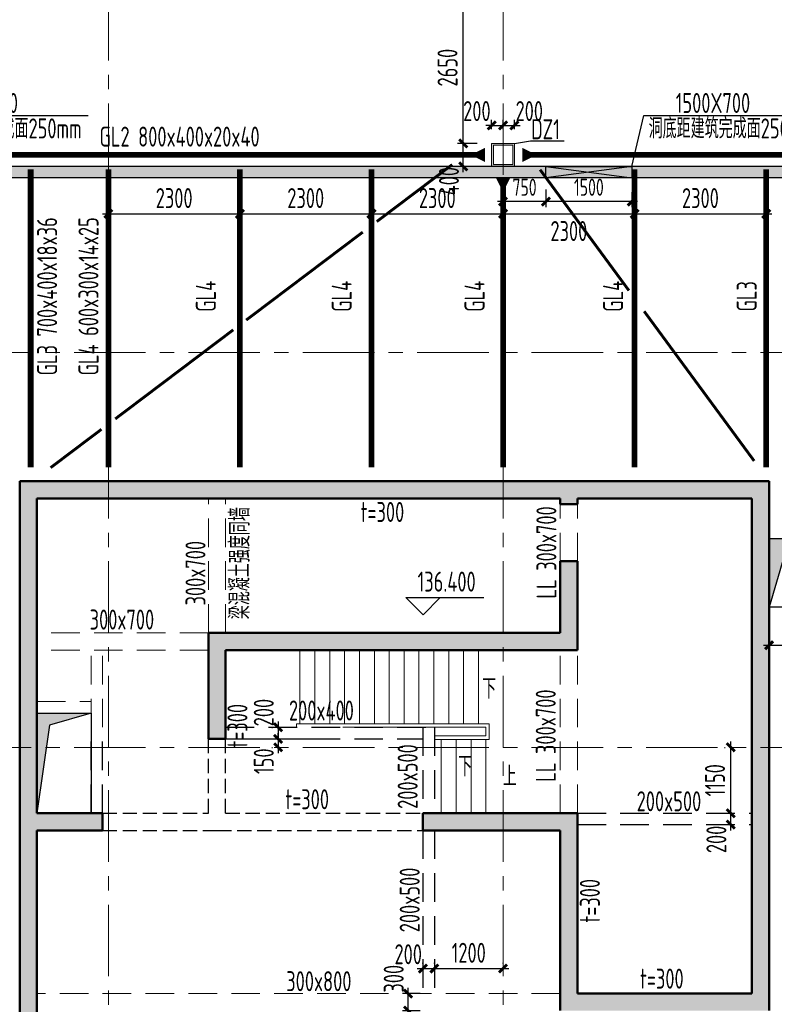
# Model space of a CAD drawing. Extents: x 297125 to 381225, y 1257649 to 1317049.
# Tile 13 of 42: x 327654 to 340846, y 1290818 to 1308020. Entities that reach past the tile are written whole.
import ezdxf
from ezdxf.enums import TextEntityAlignment as Align

# ---------------------------------------------------------------- set-up
doc = ezdxf.new("R2010")
doc.units = 0
doc.header["$LTSCALE"] = 1000
for name, pattern in [('DASH', [0.35, 0.25, -0.1]), ('DASHED', [0.75, 0.5, -0.25]), ('S-PLAN-F6以上-MODEL2$0$S-PLAN-F6以上-BEAM$0$DASHED', [0.75, 0.5, -0.25]), ('S-REF-AXIS$0$CENTER', [2, 1.25, -0.25, 0.25, -0.25])]:
    doc.linetypes.add(name, pattern=pattern)
doc.layers.get('0').update_dxf_attribs({"linetype": 'CONTINUOUS'})
doc.layers.get('Defpoints').update_dxf_attribs({"linetype": 'CONTINUOUS'})
for name, color, linetype, lineweight in [('1标注', 7, 'CONTINUOUS', 13), ('AM-STAR-G$0$A-ANNO-SYMB', 3, 'CONTINUOUS', 18), ('AM-STAR-G$0$A-ANNO-TEXT', 7, 'CONTINUOUS', 25), ('AM-STAR-G$0$A-FLOR-STRS', 51, 'CONTINUOUS', 18), ('COLU', 7, 'CONTINUOUS', 0), ('DIM', 3, 'CONTINUOUS', 0), ('S-BEAM-SE', 144, 'DASHED', 25), ('S-HOLE', 5, 'CONTINUOUS', 25), ('S-HOLE-HATCH', 254, 'CONTINUOUS', 25), ('S-PLAN-F6以上-MODEL2$0$S-PLAN-F6以上-BEAM$0$S-BEAM', 130, 'S-PLAN-F6以上-MODEL2$0$S-PLAN-F6以上-BEAM$0$DASHED', 20), ('S-REF-AXIS$0$S-AXIS', 10, 'S-REF-AXIS$0$CENTER', 18), ('S-STEL-COLU', 140, 'CONTINUOUS', 20), ('S-STEL-HATCH', 252, 'CONTINUOUS', 20), ('S-WALL-DASH', 50, 'DASHED', 50), ('STPM_RBEAM_SIG', 2, 'CONTINUOUS', 0), ('STPM_RBEAM_THICK', 3, 'CONTINUOUS', 0), ('STPM_SBEAM_THICK', 2, 'CONTINUOUS', 0)]:
    doc.layers.add(name, color=color, linetype=linetype, lineweight=lineweight)
for name, color, linetype in [('A-ANNO-IDEN-LEVL', 3, 'CONTINUOUS'), ('A-ANNO-TEXT', 7, 'CONTINUOUS'), ('A-WALL', 255, 'CONTINUOUS'), ('A-WALL-HATCH', 251, 'CONTINUOUS')]:
    doc.layers.add(name, color=color, linetype=linetype)
doc.styles.add('_TCH_DIM', font='tssdeng', dxfattribs={"width": 0.7, "bigfont": 'hztxt'})
doc.styles.add('AM-STAR-G$0$_TCH_DIM', font='tssdeng.shx', dxfattribs={"width": 0.7, "bigfont": 'hztxt.shx'})
doc.styles.add('TSSD_Dimension', font='tssdeng.shx', dxfattribs={"width": 0.7, "bigfont": 'hztxt.shx'})
doc.styles.add('TSSD_Rein', font='tssdeng.shx', dxfattribs={"width": 0.7, "bigfont": 'hztxt.shx'})
doc.dimstyles.new('TSSD_100_100', dxfattribs={"dimtxt": 300, "dimasz": 100, "dimexe": 100, "dimexo": 250, "dimgap": 100, "dimtad": 1, "dimdec": 0, "dimzin": 0, "dimdsep": 46, "dimtxsty": 'TSSD_Dimension', "dimblk": 'ARCHTICK', "dimblk1": 'ARCHTICK', "dimblk2": 'ARCHTICK', "dimcen": 0, "dimdle": 100, "dimclrt": 7, "dimadec": 0, "dimazin": 0, "dimtfac": 1, "dimtdec": 0, "dimtix": 1, "dimtmove": 2, "dimatfit": 3, "dimfxl": 1, "dimtolj": 1, "dimtzin": 0, "dimarcsym": 0})

# ---------------------------------------------------------------- blocks, each defined once
blk = doc.blocks.new('136wall')
at = {"layer": 'A-WALL-HATCH'}
for points in [[(325711, 1483303), (326011, 1483303), (326011, 1486953), (325711, 1487253)], [(325711, 1487253), (326011, 1486953), (335161, 1486953), (335328, 1487053), (335361, 1487253)], [(335328, 1487053), (335461, 1486953), (338511, 1486953), (338811, 1487253), (335361, 1487253)], [(338511, 1484953), (338811, 1484953), (338811, 1487253), (338511, 1486953)], [(335161, 1486953), (335161, 1486853), (335461, 1486853), (335461, 1486953), (335328, 1487053)], [(335461, 1485653), (335461, 1485853), (335161, 1485853), (335161, 1485653)], [(335161, 1484603), (335461, 1484303), (335461, 1485653), (335161, 1485653)], [(338511, 1481753), (338811, 1481753), (338811, 1484953), (338511, 1484953)], [(329011, 1484603), (329311, 1484303), (335461, 1484303), (335161, 1484603)], [(329011, 1482853), (329311, 1482853), (329311, 1484303), (329011, 1484603)], [(325911, 1481320), (326011, 1481453), (326011, 1483303), (325711, 1483303), (325711, 1481353)], [(329311, 1482753), (329311, 1482853), (329011, 1482853), (329011, 1482753)], [(338511, 1478303), (338811, 1478003), (338811, 1481753), (338511, 1481753)], [(325911, 1481320), (326011, 1481153), (327161, 1481153), (327161, 1481453), (326011, 1481453)], [(332761, 1481153), (335161, 1481153), (335461, 1481453), (332761, 1481453)], [(335161, 1478003), (335461, 1478303), (335461, 1481453), (335161, 1481153)], [(325711, 1474103), (326011, 1474103), (326011, 1481153), (325911, 1481320), (325711, 1481353)], [(335461, 1478303), (335161, 1478003), (338811, 1478003), (338511, 1478303)]]:
    blk.add_hatch(color=256, dxfattribs=at).paths.add_polyline_path(points)
at = {"layer": 'S-WALL-DASH', "linetype": 'ByBlock'}
for p, q in [((325711, 1483303), (325711, 1487253)), ((325711, 1487253), (335361, 1487253)), ((335361, 1487253), (338811, 1487253)), ((338811, 1487253), (338811, 1487053)), ((338811, 1484953), (338811, 1487253)), ((326011, 1483303), (326011, 1486953)), ((326011, 1486953), (335161, 1486953)), ((335161, 1486953), (335161, 1486853)), ((335461, 1486853), (335461, 1486953)), ((335461, 1486953), (338511, 1486953)), ((338511, 1484953), (338511, 1486953)), ((335161, 1486853), (335461, 1486853)), ((335461, 1485853), (335161, 1485853)), ((335161, 1485853), (335161, 1485653)), ((335461, 1485653), (335461, 1485853)), ((335161, 1484603), (335161, 1485653)), ((335461, 1484303), (335461, 1485653)), ((338511, 1481753), (338511, 1484953)), ((338811, 1481753), (338811, 1484953)), ((329011, 1484603), (335161, 1484603)), ((329011, 1482853), (329011, 1484603)), ((329311, 1484303), (335461, 1484303)), ((329311, 1482853), (329311, 1484303)), ((335461, 1484303), (335261, 1484303)), ((325711, 1481353), (325711, 1483303)), ((326011, 1481453), (326011, 1483303)), ((329011, 1482753), (329011, 1482853)), ((329311, 1482753), (329311, 1482853)), ((329011, 1482753), (329311, 1482753)), ((338511, 1478303), (338511, 1481753)), ((338811, 1478003), (338811, 1481753)), ((326011, 1481453), (327161, 1481453)), ((327161, 1481453), (327161, 1481153)), ((332761, 1481453), (335461, 1481453)), ((332761, 1481453), (332761, 1481153)), ((335461, 1478303), (335461, 1481453)), ((325711, 1477303), (325711, 1481353)), ((326011, 1481153), (327161, 1481153)), ((326011, 1477303), (326011, 1481153)), ((332761, 1481153), (335161, 1481153)), ((335161, 1478003), (335161, 1481153)), ((335461, 1478303), (338511, 1478303))]:
    blk.add_line(p, q, dxfattribs=at)
blk = doc.blocks.new('axil')
at = {"layer": 'S-REF-AXIS$0$S-AXIS'}
for p, q in [((-791074.7, 1009933), (-791074.7, 1055133)), ((-784174.7, 1009933), (-784174.7, 1055133)), ((-813674.7, 1046833), (-768974.7, 1046833)), ((-813674.7, 1039933), (-768974.7, 1039933))]:
    blk.add_line(p, q, dxfattribs=at)
blk = doc.blocks.new('756745674')
at = {"layer": 'S-STEL-HATCH'}
h = blk.add_hatch(color=256, dxfattribs=at)
h.dxf.hatch_style = 1
h.paths.add_polyline_path([(312985, 1557855), (312985, 1558255), (312585, 1558255), (312585, 1557855)])
h.paths.add_polyline_path([(312615, 1557885), (312615, 1558225), (312955, 1558225), (312955, 1557885)], flags=16)
at = {"layer": 'S-STEL-COLU'}
for points in [[(312585, 1557855), (312985, 1557855), (312985, 1558255), (312585, 1558255)], [(312615, 1557885), (312955, 1557885), (312955, 1558225), (312615, 1558225)]]:
    blk.add_lwpolyline(points, close=True, dxfattribs=at)
blk = doc.blocks.new('765764546')
at = {"layer": 'A-WALL', "linetype": 'DASH'}
for p, q in [((280342, 1253408), (280342, 1259408)), ((280342, 1259408), (289942, 1259408)), ((289942, 1259408), (291892, 1259408)), ((291892, 1259408), (293442, 1259408)), ((293442, 1257908), (293442, 1259408)), ((280642, 1253608), (280642, 1259108)), ((280642, 1259108), (289792, 1259108)), ((290092, 1259108), (291892, 1259108)), ((291892, 1259108), (293142, 1259108)), ((293142, 1257908), (293142, 1259108)), ((293142, 1253508), (293142, 1257908)), ((293442, 1253508), (293442, 1257908)), ((283642, 1256758), (289792, 1256758)), ((283642, 1253608), (283642, 1256758)), ((283942, 1256458), (290092, 1256458)), ((283942, 1253608), (283942, 1256458)), ((280642, 1255558), (280642, 1255358)), ((280642, 1253608), (281792, 1253608)), ((281792, 1253608), (283642, 1253608)), ((283942, 1253608), (289942, 1253608)), ((289942, 1253608), (290092, 1253608)), ((290092, 1250458), (290092, 1253608)), ((290092, 1253608), (290092, 1253408)), ((293142, 1250458), (293142, 1253508)), ((293442, 1250158), (293442, 1253508)), ((280342, 1250158), (280342, 1253408)), ((280642, 1250158), (280642, 1253308)), ((280642, 1253308), (281792, 1253308)), ((281792, 1253308), (283792, 1253308)), ((283792, 1253308), (289792, 1253308)), ((289792, 1250158), (289792, 1253308)), ((290092, 1250458), (293142, 1250458))]:
    blk.add_line(p, q, dxfattribs=at)
blk = doc.blocks.new('_ArchTick')
at = {"color": 0, "linetype": 'ByBlock', "const_width": 0.5}
blk.add_lwpolyline([(-0.71, -0.71), (0.71, 0.71)], dxfattribs=at)
blk = doc.blocks.new('*D178')
at = {"layer": 'Defpoints', "color": 0, "transparency": 16777216}
for p in [(335408, 1308507), (335904, 1308507), (335904, 1305857, 0)]:
    blk.add_point(p, dxfattribs=at)
at = {"layer": 'DIM', "color": 0, "lineweight": -2, "transparency": 16777216}
for p, q in [((335408, 1305757), (335408, 1308607)), ((335654, 1308507), (335308, 1308507)), ((335654, 1305857), (335308, 1305857))]:
    blk.add_line(p, q, dxfattribs=at)
at = {"layer": 'DIM', "color": 0, "lineweight": -2, "transparency": 16777216, "xscale": 100, "yscale": 100, "zscale": 100}
for p, rotation in [((335408, 1308507), 90), ((335408, 1305857), 270)]:
    blk.add_blockref('_ArchTick', p, dxfattribs=dict(at, rotation=rotation))
at = {"layer": 'DIM', "color": 7, "transparency": 16777216, "insert": (335133, 1307182), "char_height": 350, "attachment_point": 5, "rotation": 90, "style": 'TSSD_Dimension'}
blk.add_mtext('\\A1;2650', dxfattribs=at)
blk = doc.blocks.new('*D177')
at = {"layer": 'Defpoints', "color": 0, "transparency": 16777216}
for p in [(335408, 1305857, 0), (335904, 1305857, 0), (335904, 1305457, 0)]:
    blk.add_point(p, dxfattribs=at)
at = {"layer": 'DIM', "color": 0, "lineweight": -2, "transparency": 16777216}
for p, q in [((335408, 1305357, 0), (335408, 1305957, 0)), ((335654, 1305857, 0), (335308, 1305857, 0)), ((335654, 1305457, 0), (335308, 1305457, 0))]:
    blk.add_line(p, q, dxfattribs=at)
at = {"layer": 'DIM', "color": 0, "lineweight": -2, "transparency": 16777216, "xscale": 100, "yscale": 100, "zscale": 100}
for p, rotation in [((335408, 1305857, 0), 90), ((335408, 1305457, 0), 270)]:
    blk.add_blockref('_ArchTick', p, dxfattribs=dict(at, rotation=rotation))
at = {"layer": 'DIM', "color": 7, "transparency": 16777216, "insert": (335158, 1305199, 0), "char_height": 350, "attachment_point": 5, "rotation": 90, "style": 'TSSD_Dimension'}
blk.add_mtext('\\A1;400', dxfattribs=at)
blk = doc.blocks.new('*D150')
at = {"layer": 'Defpoints', "color": 0, "transparency": 16777216}
for p in [(336304, 1306173, 0), (336104, 1305857, 0), (336304, 1305857, 0)]:
    blk.add_point(p, dxfattribs=at)
at = {"layer": 'DIM', "color": 0, "lineweight": -2, "transparency": 16777216}
for p, q in [((336004, 1306173, 0), (336404, 1306173, 0)), ((336104, 1306107, 0), (336104, 1306273, 0)), ((336304, 1306107, 0), (336304, 1306273, 0))]:
    blk.add_line(p, q, dxfattribs=at)
at = {"layer": 'DIM', "color": 0, "lineweight": -2, "transparency": 16777216, "xscale": 100, "yscale": 100, "zscale": 100, "rotation": 180}
blk.add_blockref('_ArchTick', (336104, 1306173, 0), dxfattribs=at)
at = {"layer": 'DIM', "color": 0, "lineweight": -2, "transparency": 16777216, "xscale": 100, "yscale": 100, "zscale": 100}
blk.add_blockref('_ArchTick', (336304, 1306173, 0), dxfattribs=at)
at = {"layer": 'DIM', "color": 7, "transparency": 16777216, "insert": (336562, 1306423, 0), "char_height": 350, "attachment_point": 5, "style": 'TSSD_Dimension'}
blk.add_mtext('\\A1;200', dxfattribs=at)
blk = doc.blocks.new('*D149')
at = {"layer": 'Defpoints', "color": 0, "transparency": 16777216}
for p in [(336104, 1306173, 0), (335904, 1305857, 0), (336104, 1305857, 0)]:
    blk.add_point(p, dxfattribs=at)
at = {"layer": 'DIM', "color": 0, "lineweight": -2, "transparency": 16777216}
for p, q in [((335904, 1306173, 0), (335804, 1306173, 0)), ((335904, 1306107, 0), (335904, 1306273, 0)), ((335904, 1306173, 0), (336104, 1306173, 0)), ((336104, 1306107, 0), (336104, 1306273, 0)), ((336104, 1306173, 0), (336204, 1306173, 0))]:
    blk.add_line(p, q, dxfattribs=at)
at = {"layer": 'DIM', "color": 0, "lineweight": -2, "transparency": 16777216, "xscale": 100, "yscale": 100, "zscale": 100}
blk.add_blockref('_ArchTick', (335904, 1306173, 0), dxfattribs=at)
at = {"layer": 'DIM', "color": 0, "lineweight": -2, "transparency": 16777216, "xscale": 100, "yscale": 100, "zscale": 100, "rotation": 180}
blk.add_blockref('_ArchTick', (336104, 1306173, 0), dxfattribs=at)
at = {"layer": 'DIM', "color": 7, "transparency": 16777216, "insert": (335646, 1306423, 0), "char_height": 350, "attachment_point": 5, "style": 'TSSD_Dimension'}
blk.add_mtext('\\A1;200', dxfattribs=at)
blk = doc.blocks.new('*D105')
at = {"layer": 'Defpoints', "color": 0, "transparency": 16777216}
for p in [(331504, 1304628), (329204, 1303874), (331504, 1303874)]:
    blk.add_point(p, dxfattribs=at)
at = {"layer": 'DIM', "color": 0, "lineweight": -2, "transparency": 16777216}
for p, q in [((329104, 1304628), (331604, 1304628)), ((329204, 1304124), (329204, 1304728)), ((331504, 1304124), (331504, 1304728))]:
    blk.add_line(p, q, dxfattribs=at)
at = {"layer": 'DIM', "color": 0, "lineweight": -2, "transparency": 16777216, "xscale": 100, "yscale": 100, "zscale": 100, "rotation": 180}
blk.add_blockref('_ArchTick', (329204, 1304628), dxfattribs=at)
at = {"layer": 'DIM', "color": 0, "lineweight": -2, "transparency": 16777216, "xscale": 100, "yscale": 100, "zscale": 100}
blk.add_blockref('_ArchTick', (331504, 1304628), dxfattribs=at)
at = {"layer": 'DIM', "color": 7, "transparency": 16777216, "insert": (330354, 1304903), "char_height": 350, "attachment_point": 5, "style": 'TSSD_Dimension'}
blk.add_mtext('\\A1;2300', dxfattribs=at)
blk = doc.blocks.new('*D104')
at = {"layer": 'Defpoints', "color": 0, "transparency": 16777216}
for p in [(333804, 1304628), (331504, 1303874), (333804, 1303874)]:
    blk.add_point(p, dxfattribs=at)
at = {"layer": 'DIM', "color": 0, "lineweight": -2, "transparency": 16777216}
for p, q in [((331404, 1304628), (333904, 1304628)), ((331504, 1304124), (331504, 1304728)), ((333804, 1304124), (333804, 1304728))]:
    blk.add_line(p, q, dxfattribs=at)
at = {"layer": 'DIM', "color": 0, "lineweight": -2, "transparency": 16777216, "xscale": 100, "yscale": 100, "zscale": 100, "rotation": 180}
blk.add_blockref('_ArchTick', (331504, 1304628), dxfattribs=at)
at = {"layer": 'DIM', "color": 0, "lineweight": -2, "transparency": 16777216, "xscale": 100, "yscale": 100, "zscale": 100}
blk.add_blockref('_ArchTick', (333804, 1304628), dxfattribs=at)
at = {"layer": 'DIM', "color": 7, "transparency": 16777216, "insert": (332654, 1304903), "char_height": 350, "attachment_point": 5, "style": 'TSSD_Dimension'}
blk.add_mtext('\\A1;2300', dxfattribs=at)
blk = doc.blocks.new('*D103')
at = {"layer": 'Defpoints', "color": 0, "transparency": 16777216}
for p in [(336104, 1304628), (333804, 1303874), (336104, 1303874)]:
    blk.add_point(p, dxfattribs=at)
at = {"layer": 'DIM', "color": 0, "lineweight": -2, "transparency": 16777216}
for p, q in [((333704, 1304628), (336204, 1304628)), ((333804, 1304124), (333804, 1304728)), ((336104, 1304124), (336104, 1304728))]:
    blk.add_line(p, q, dxfattribs=at)
at = {"layer": 'DIM', "color": 0, "lineweight": -2, "transparency": 16777216, "xscale": 100, "yscale": 100, "zscale": 100, "rotation": 180}
blk.add_blockref('_ArchTick', (333804, 1304628), dxfattribs=at)
at = {"layer": 'DIM', "color": 0, "lineweight": -2, "transparency": 16777216, "xscale": 100, "yscale": 100, "zscale": 100}
blk.add_blockref('_ArchTick', (336104, 1304628), dxfattribs=at)
at = {"layer": 'DIM', "color": 7, "transparency": 16777216, "insert": (334954, 1304903), "char_height": 350, "attachment_point": 5, "style": 'TSSD_Dimension'}
blk.add_mtext('\\A1;2300', dxfattribs=at)
blk = doc.blocks.new('*D102')
at = {"layer": 'Defpoints', "color": 0, "transparency": 16777216}
for p in [(338404, 1304628), (336104, 1303874), (338404, 1303874)]:
    blk.add_point(p, dxfattribs=at)
at = {"layer": 'DIM', "color": 0, "lineweight": -2, "transparency": 16777216}
for p, q in [((336004, 1304628), (338504, 1304628)), ((336104, 1304124), (336104, 1304728)), ((338404, 1304124), (338404, 1304728))]:
    blk.add_line(p, q, dxfattribs=at)
at = {"layer": 'DIM', "color": 0, "lineweight": -2, "transparency": 16777216, "xscale": 100, "yscale": 100, "zscale": 100, "rotation": 180}
blk.add_blockref('_ArchTick', (336104, 1304628), dxfattribs=at)
at = {"layer": 'DIM', "color": 0, "lineweight": -2, "transparency": 16777216, "xscale": 100, "yscale": 100, "zscale": 100}
blk.add_blockref('_ArchTick', (338404, 1304628), dxfattribs=at)
at = {"layer": 'DIM', "color": 7, "transparency": 16777216, "insert": (337254, 1304327), "char_height": 350, "attachment_point": 5, "style": 'TSSD_Dimension'}
blk.add_mtext('\\A1;2300', dxfattribs=at)
blk = doc.blocks.new('*D101')
at = {"layer": 'Defpoints', "color": 0, "transparency": 16777216}
for p in [(340704, 1304628), (338404, 1303874), (340704, 1303874)]:
    blk.add_point(p, dxfattribs=at)
at = {"layer": 'DIM', "color": 0, "lineweight": -2, "transparency": 16777216}
for p, q in [((338304, 1304628), (340804, 1304628)), ((338404, 1304124), (338404, 1304728)), ((340704, 1304124), (340704, 1304728))]:
    blk.add_line(p, q, dxfattribs=at)
at = {"layer": 'DIM', "color": 0, "lineweight": -2, "transparency": 16777216, "xscale": 100, "yscale": 100, "zscale": 100, "rotation": 180}
blk.add_blockref('_ArchTick', (338404, 1304628), dxfattribs=at)
at = {"layer": 'DIM', "color": 0, "lineweight": -2, "transparency": 16777216, "xscale": 100, "yscale": 100, "zscale": 100}
blk.add_blockref('_ArchTick', (340704, 1304628), dxfattribs=at)
at = {"layer": 'DIM', "color": 7, "transparency": 16777216, "insert": (339554, 1304903), "char_height": 350, "attachment_point": 5, "style": 'TSSD_Dimension'}
blk.add_mtext('\\A1;2300', dxfattribs=at)
blk = doc.blocks.new('*D86')
at = {"layer": 'Defpoints', "color": 0, "transparency": 16777216}
for p in [(336104, 1291443), (334904, 1291282), (336104, 1291282)]:
    blk.add_point(p, dxfattribs=at)
at = {"layer": 'DIM', "color": 0, "lineweight": -2, "transparency": 16777216}
for p, q in [((334904, 1291532), (334904, 1291543)), ((336104, 1291532), (336104, 1291543)), ((334804, 1291443), (336204, 1291443))]:
    blk.add_line(p, q, dxfattribs=at)
at = {"layer": 'DIM', "color": 0, "lineweight": -2, "transparency": 16777216, "xscale": 100, "yscale": 100, "zscale": 100, "rotation": 180}
blk.add_blockref('_ArchTick', (334904, 1291443), dxfattribs=at)
at = {"layer": 'DIM', "color": 0, "lineweight": -2, "transparency": 16777216, "xscale": 100, "yscale": 100, "zscale": 100}
blk.add_blockref('_ArchTick', (336104, 1291443), dxfattribs=at)
at = {"layer": 'DIM', "color": 7, "transparency": 16777216, "insert": (335504, 1291718), "char_height": 350, "attachment_point": 5, "style": 'TSSD_Dimension'}
blk.add_mtext('\\A1;1200', dxfattribs=at)
blk = doc.blocks.new('*D85')
at = {"layer": 'Defpoints', "color": 0, "transparency": 16777216}
for p in [(334904, 1291443), (334704, 1291282), (334904, 1291282)]:
    blk.add_point(p, dxfattribs=at)
at = {"layer": 'DIM', "color": 0, "lineweight": -2, "transparency": 16777216}
for p, q in [((334704, 1291532), (334704, 1291543)), ((334904, 1291532), (334904, 1291543)), ((334604, 1291443), (335004, 1291443))]:
    blk.add_line(p, q, dxfattribs=at)
at = {"layer": 'DIM', "color": 0, "lineweight": -2, "transparency": 16777216, "xscale": 100, "yscale": 100, "zscale": 100, "rotation": 180}
blk.add_blockref('_ArchTick', (334704, 1291443), dxfattribs=at)
at = {"layer": 'DIM', "color": 0, "lineweight": -2, "transparency": 16777216, "xscale": 100, "yscale": 100, "zscale": 100}
blk.add_blockref('_ArchTick', (334904, 1291443), dxfattribs=at)
at = {"layer": 'DIM', "color": 7, "transparency": 16777216, "insert": (334446, 1291693), "char_height": 350, "attachment_point": 5, "style": 'TSSD_Dimension'}
blk.add_mtext('\\A1;200', dxfattribs=at)
blk = doc.blocks.new('*D84')
at = {"layer": 'Defpoints', "color": 0, "transparency": 16777216}
for p in [(332312, 1295457), (332171, 1295307), (332312, 1295307)]:
    blk.add_point(p, dxfattribs=at)
at = {"layer": 'DIM', "color": 0, "lineweight": -2, "transparency": 16777216}
for p, q in [((332062, 1295457), (332071, 1295457)), ((332171, 1295457), (332171, 1295557)), ((332171, 1295457), (332171, 1295307)), ((332062, 1295307), (332071, 1295307)), ((332171, 1295307), (332171, 1295207))]:
    blk.add_line(p, q, dxfattribs=at)
at = {"layer": 'DIM', "color": 0, "lineweight": -2, "transparency": 16777216, "xscale": 100, "yscale": 100, "zscale": 100}
for p, rotation in [((332171, 1295457), 270), ((332171, 1295307), 90)]:
    blk.add_blockref('_ArchTick', p, dxfattribs=dict(at, rotation=rotation))
at = {"layer": 'DIM', "color": 7, "transparency": 16777216, "insert": (331921, 1295065), "char_height": 350, "attachment_point": 5, "rotation": 90, "style": 'TSSD_Dimension'}
blk.add_mtext('\\A1;150', dxfattribs=at)
blk = doc.blocks.new('*D83')
at = {"layer": 'Defpoints', "color": 0, "transparency": 16777216}
for p in [(332312, 1295657), (332171, 1295457), (332312, 1295457)]:
    blk.add_point(p, dxfattribs=at)
at = {"layer": 'DIM', "color": 0, "lineweight": -2, "transparency": 16777216}
for p, q in [((332062, 1295657), (332071, 1295657)), ((332171, 1295757), (332171, 1295357)), ((332062, 1295457), (332071, 1295457))]:
    blk.add_line(p, q, dxfattribs=at)
at = {"layer": 'DIM', "color": 0, "lineweight": -2, "transparency": 16777216, "xscale": 100, "yscale": 100, "zscale": 100}
for p, rotation in [((332171, 1295657), 90), ((332171, 1295457), 270)]:
    blk.add_blockref('_ArchTick', p, dxfattribs=dict(at, rotation=rotation))
at = {"layer": 'DIM', "color": 7, "transparency": 16777216, "insert": (331921, 1295915), "char_height": 350, "attachment_point": 5, "rotation": 90, "style": 'TSSD_Dimension'}
blk.add_mtext('\\A1;200', dxfattribs=at)
blk = doc.blocks.new('*D80')
at = {"layer": 'Defpoints', "color": 0, "transparency": 16777216}
for p in [(340084, 1295307), (340224, 1295307), (340224, 1294157)]:
    blk.add_point(p, dxfattribs=at)
at = {"layer": 'DIM', "color": 0, "lineweight": -2, "transparency": 16777216}
for p, q in [((339974, 1295307), (339984, 1295307)), ((340084, 1294057), (340084, 1295407)), ((339974, 1294157), (339984, 1294157))]:
    blk.add_line(p, q, dxfattribs=at)
at = {"layer": 'DIM', "color": 0, "lineweight": -2, "transparency": 16777216, "xscale": 100, "yscale": 100, "zscale": 100}
for p, rotation in [((340084, 1295307), 90), ((340084, 1294157), 270)]:
    blk.add_blockref('_ArchTick', p, dxfattribs=dict(at, rotation=rotation))
at = {"layer": 'DIM', "color": 7, "transparency": 16777216, "insert": (339809, 1294732), "char_height": 350, "attachment_point": 5, "rotation": 90, "style": 'TSSD_Dimension'}
blk.add_mtext('\\A1;1150', dxfattribs=at)
blk = doc.blocks.new('*D79')
at = {"layer": 'Defpoints', "color": 0, "transparency": 16777216}
for p in [(340084, 1294157), (340224, 1294157), (340224, 1293957)]:
    blk.add_point(p, dxfattribs=at)
at = {"layer": 'DIM', "color": 0, "lineweight": -2, "transparency": 16777216}
for p, q in [((340084, 1293857), (340084, 1294257)), ((339974, 1294157), (339984, 1294157)), ((339974, 1293957), (339984, 1293957))]:
    blk.add_line(p, q, dxfattribs=at)
at = {"layer": 'DIM', "color": 0, "lineweight": -2, "transparency": 16777216, "xscale": 100, "yscale": 100, "zscale": 100}
for p, rotation in [((340084, 1294157), 90), ((340084, 1293957), 270)]:
    blk.add_blockref('_ArchTick', p, dxfattribs=dict(at, rotation=rotation))
at = {"layer": 'DIM', "color": 7, "transparency": 16777216, "insert": (339834, 1293699), "char_height": 350, "attachment_point": 5, "rotation": 90, "style": 'TSSD_Dimension'}
blk.add_mtext('\\A1;200', dxfattribs=at)
blk = doc.blocks.new('*D65')
at = {"layer": 'Defpoints', "color": 0, "transparency": 16777216}
for p in [(340754, 1297757), (342804, 1297757), (342804, 1297091)]:
    blk.add_point(p, dxfattribs=at)
at = {"layer": 'DIM', "color": 0, "lineweight": -2, "transparency": 16777216}
for p, q in [((340754, 1297507), (340754, 1296991)), ((342804, 1297507), (342804, 1296991)), ((340654, 1297091), (342904, 1297091))]:
    blk.add_line(p, q, dxfattribs=at)
at = {"layer": 'DIM', "color": 0, "lineweight": -2, "transparency": 16777216, "xscale": 100, "yscale": 100, "zscale": 100, "rotation": 180}
blk.add_blockref('_ArchTick', (340754, 1297091), dxfattribs=at)
at = {"layer": 'DIM', "color": 0, "lineweight": -2, "transparency": 16777216, "xscale": 100, "yscale": 100, "zscale": 100}
blk.add_blockref('_ArchTick', (342804, 1297091), dxfattribs=at)
at = {"layer": 'DIM', "color": 7, "transparency": 16777216, "insert": (341779, 1297366), "char_height": 350, "attachment_point": 5, "style": 'TSSD_Dimension'}
blk.add_mtext('\\A1;2050', dxfattribs=at)
blk = doc.blocks.new('*D62')
at = {"layer": 'Defpoints', "color": 0, "transparency": 16777216}
for p in [(334443, 1291007), (334904, 1291007), (334904, 1290707)]:
    blk.add_point(p, dxfattribs=at)
at = {"layer": 'DIM', "color": 0, "lineweight": -2, "transparency": 16777216}
for p, q in [((334654, 1291007), (334343, 1291007)), ((334443, 1290607), (334443, 1291107)), ((334654, 1290707), (334343, 1290707))]:
    blk.add_line(p, q, dxfattribs=at)
at = {"layer": 'DIM', "color": 0, "lineweight": -2, "transparency": 16777216, "xscale": 100, "yscale": 100, "zscale": 100}
for p, rotation in [((334443, 1291007), 90), ((334443, 1290707), 270)]:
    blk.add_blockref('_ArchTick', p, dxfattribs=dict(at, rotation=rotation))
at = {"layer": 'DIM', "color": 7, "transparency": 16777216, "insert": (334193, 1291265), "char_height": 350, "attachment_point": 5, "rotation": 90, "style": 'TSSD_Dimension'}
blk.add_mtext('\\A1;300', dxfattribs=at)
blk = doc.blocks.new('*D192')
at = {"layer": 'Defpoints', "color": 0, "transparency": 16777216}
for p in [(336854, 1305305), (338354, 1305257), (336854, 1304843)]:
    blk.add_point(p, dxfattribs=at)
at = {"layer": 'DIM', "color": 0, "lineweight": -2, "transparency": 16777216}
for p, q in [((336854, 1305055), (336854, 1304743)), ((338354, 1305007), (338354, 1304743)), ((338454, 1304843), (336754, 1304843))]:
    blk.add_line(p, q, dxfattribs=at)
at = {"layer": 'DIM', "color": 0, "lineweight": -2, "transparency": 16777216, "xscale": 100, "yscale": 100, "zscale": 100, "rotation": 180}
blk.add_blockref('_ArchTick', (336854, 1304843), dxfattribs=at)
at = {"layer": 'DIM', "color": 0, "lineweight": -2, "transparency": 16777216, "xscale": 100, "yscale": 100, "zscale": 100}
blk.add_blockref('_ArchTick', (338354, 1304843), dxfattribs=at)
at = {"layer": 'DIM', "color": 7, "transparency": 16777216, "insert": (337604, 1305093), "char_height": 300, "attachment_point": 5, "style": 'TSSD_Dimension'}
blk.add_mtext('\\A1;1500', dxfattribs=at)
blk = doc.blocks.new('*D193')
at = {"layer": 'Defpoints', "color": 0, "transparency": 16777216}
for p in [(336104, 1305305), (336854, 1305305), (336104, 1304843)]:
    blk.add_point(p, dxfattribs=at)
at = {"layer": 'DIM', "color": 0, "lineweight": -2, "transparency": 16777216}
for p, q in [((336104, 1305055), (336104, 1304743)), ((336854, 1305055), (336854, 1304743)), ((336954, 1304843), (336004, 1304843))]:
    blk.add_line(p, q, dxfattribs=at)
at = {"layer": 'DIM', "color": 0, "lineweight": -2, "transparency": 16777216, "xscale": 100, "yscale": 100, "zscale": 100, "rotation": 180}
blk.add_blockref('_ArchTick', (336104, 1304843), dxfattribs=at)
at = {"layer": 'DIM', "color": 0, "lineweight": -2, "transparency": 16777216, "xscale": 100, "yscale": 100, "zscale": 100}
blk.add_blockref('_ArchTick', (336854, 1304843), dxfattribs=at)
at = {"layer": 'DIM', "color": 7, "transparency": 16777216, "insert": (336479, 1305093), "char_height": 300, "attachment_point": 5, "style": 'TSSD_Dimension'}
blk.add_mtext('\\A1;750', dxfattribs=at)

msp = doc.modelspace()

# ---------------------------------------------------------------- hatches: boundary and pattern name
at = {"layer": 'A-WALL-HATCH'}
h = msp.add_hatch(color=256, dxfattribs=at)
h.dxf.hatch_style = 1
h.paths.add_polyline_path([(346053.87, 1305257.37), (346053.87, 1271557.37), (333303.87, 1271557.37), (333303.87, 1271357.37), (346253.87, 1271357.37), (346253.87, 1305457.37), (312153.87, 1305457.37), (312153.87, 1271357.37), (328903.87, 1271357.37), (328903.87, 1271557.37), (312353.87, 1271557.37), (312353.87, 1305257.37)])
at = {"layer": 'S-HOLE-HATCH'}
h = msp.add_hatch(color=256, dxfattribs=at)
h.dxf.hatch_style = 1
h.paths.add_polyline_path([(341014.82, 1298631.41), (342803.87, 1298957.37), (340753.87, 1298957.37), (340753.87, 1297757.37)])
h = msp.add_hatch(color=256, dxfattribs=at)
h.dxf.hatch_style = 1
h.paths.add_polyline_path([(328175.61, 1295692.94), (328903.87, 1295907.37), (327953.87, 1295907.37), (327953.87, 1294157.37)])

# ---------------------------------------------------------------- linework, layer by layer
at = {"elevation": 0}
msp.add_lwpolyline([(336303.87, 1305857.37), (336582.47, 1305903.01), (337169.74, 1305903.01)], dxfattribs=at)
at = {"layer": 'A-ANNO-IDEN-LEVL'}
for p, q in [((334704.72, 1297623.03, 0), (334404.72, 1297923.03, 0)), ((334404.72, 1297923.03, 0), (335770.62, 1297923.03, 0)), ((334704.72, 1297623.03, 0), (335004.72, 1297923.03, 0))]:
    msp.add_line(p, q, dxfattribs=at)
at = {"layer": 'A-ANNO-TEXT'}
msp.add_lwpolyline([(325553.87, 1305457.37), (325762.3, 1306344.98), (328848.15, 1306344.98)], dxfattribs=at)
at = {"layer": 'A-ANNO-TEXT', "elevation": 0}
for points in [[(338353.87, 1305457.37), (338562.3, 1306344.98), (341648.15, 1306344.98)], [(336853.87, 1305457.37), (338353.87, 1305257.37)], [(338353.87, 1305457.37), (336853.87, 1305257.37)]]:
    msp.add_lwpolyline(points, dxfattribs=at)
msp.add_lwpolyline([(336853.87, 1305343.11), (336853.87, 1305457.37), (338353.87, 1305457.37), (338353.87, 1305257.37), (336853.87, 1305257.37)], close=True, dxfattribs=at)
at = {"layer": 'A-WALL'}
for p, q in [((330953.87, 1295457.37, 0), (330953.87, 1297307.37, 0)), ((331253.87, 1295457.37, 0), (331253.87, 1297007.37, 0)), ((330953.87, 1295657.37, 0), (330953.87, 1295457.37, 0)), ((331253.87, 1295657.37, 0), (331253.87, 1295457.37, 0)), ((330953.87, 1295457.37, 0), (331253.87, 1295457.37, 0)), ((331253.87, 1295457.37, 0), (333103.87, 1295457.37, 0))]:
    msp.add_line(p, q, dxfattribs=at)
at = {"layer": 'A-WALL', "elevation": 0}
for points in [[(312153.87, 1305457.37), (312153.87, 1271357.37), (346253.87, 1271357.37), (346253.87, 1305457.37)], [(312353.87, 1305257.37), (312353.87, 1271557.37), (346053.87, 1271557.37), (346053.87, 1305257.37)]]:
    msp.add_lwpolyline(points, close=True, dxfattribs=at)
at = {"layer": 'AM-STAR-G$0$A-ANNO-SYMB', "elevation": 0}
for points in [[(334919.67, 1294802.37, 0, 0, 0), (334919.67, 1294802.37, 0, 0, 0), (336508.87, 1294802.37, 0, 0, 0), (336508.87, 1296362.37, 0, 0, 0), (334153.87, 1296362.37, 80, 0, 0), (333853.87, 1296362.37, 0, 0, 0)], [(335633.4, 1296332.37, 0, 0, 0), (334588.2, 1296332.37, 80, 0, 0), (334288.2, 1296332.37, 0, 0, 0)], [(335994.44, 1294802.37, 0, 0, 0), (335162.87, 1294802.37, 80, 0, 0), (334862.87, 1294802.37, 0, 0, 0)]]:
    msp.add_lwpolyline(points, format="xyseb", dxfattribs=at)
at = {"layer": 'AM-STAR-G$0$A-FLOR-STRS'}
for p, q in [((332553.87, 1295717.37, 0), (332553.87, 1297007.37, 0)), ((332553.87, 1295717.37, 0), (332553.87, 1297007.37, 0)), ((332813.87, 1295717.37, 0), (332813.87, 1297007.37, 0)), ((332813.87, 1295717.37, 0), (332813.87, 1297007.37, 0)), ((333073.87, 1295717.37, 0), (333073.87, 1297007.37, 0)), ((333073.87, 1295717.37, 0), (333073.87, 1297007.37, 0)), ((333333.87, 1295717.37, 0), (333333.87, 1297007.37, 0)), ((333333.87, 1295717.37, 0), (333333.87, 1297007.37, 0)), ((333593.87, 1295717.37, 0), (333593.87, 1297007.37, 0)), ((333593.87, 1295717.37, 0), (333593.87, 1297007.37, 0)), ((333853.87, 1295717.37, 0), (333853.87, 1297007.37, 0)), ((333853.87, 1295717.37, 0), (333853.87, 1297007.37, 0)), ((334113.87, 1295717.37, 0), (334113.87, 1297007.37, 0)), ((334113.87, 1295717.37, 0), (334113.87, 1297007.37, 0)), ((334373.87, 1295717.37, 0), (334373.87, 1297007.37, 0)), ((334373.87, 1295717.37, 0), (334373.87, 1297007.37, 0)), ((334633.87, 1295717.37, 0), (334633.87, 1297007.37, 0)), ((334633.87, 1295717.37, 0), (334633.87, 1297007.37, 0)), ((334893.87, 1295717.37, 0), (334893.87, 1297007.37, 0)), ((334893.87, 1295717.37, 0), (334893.87, 1297007.37, 0)), ((335153.87, 1295717.37, 0), (335153.87, 1297007.37, 0)), ((335153.87, 1295717.37, 0), (335153.87, 1297007.37, 0)), ((335413.87, 1295717.37, 0), (335413.87, 1297007.37, 0)), ((335413.87, 1295717.37, 0), (335413.87, 1297007.37, 0)), ((335673.87, 1295717.37, 0), (335673.87, 1297007.37, 0)), ((335023.87, 1295447.37, 0), (335023.87, 1294157.37, 0)), ((335023.87, 1295447.37, 0), (335023.87, 1294157.37, 0)), ((335283.87, 1295447.37, 0), (335283.87, 1294157.37, 0)), ((335283.87, 1295447.37, 0), (335283.87, 1294157.37, 0)), ((335543.87, 1295447.37, 0), (335543.87, 1294157.37, 0)), ((335543.87, 1295447.37, 0), (335543.87, 1294157.37, 0)), ((335803.87, 1295447.37, 0), (335803.87, 1294157.37, 0)), ((335803.87, 1295447.37, 0), (335803.87, 1294157.37, 0))]:
    msp.add_line(p, q, dxfattribs=at)
at = {"layer": 'AM-STAR-G$0$A-FLOR-STRS', "elevation": 0}
for points in [[(332493.87, 1295657.37), (332493.87, 1295717.37), (335863.87, 1295717.37), (335863.87, 1295447.37), (334903.87, 1295447.37)], [(332493.87, 1295657.37), (332493.87, 1295717.37), (335863.87, 1295717.37), (335863.87, 1295447.37), (334903.87, 1295447.37)], [(334903.87, 1295507.37), (335803.87, 1295507.37), (335803.87, 1295657.37), (333303.87, 1295657.37)], [(334903.87, 1295507.37), (335803.87, 1295507.37), (335803.87, 1295657.37), (333303.87, 1295657.37)]]:
    msp.add_lwpolyline(points, dxfattribs=at)
at = {"layer": 'COLU', "elevation": 0}
msp.add_lwpolyline([(335903.87, 1305857.37), (336303.87, 1305857.37), (336303.87, 1305457.37), (335903.87, 1305457.37)], close=True, dxfattribs=at)
at = {"layer": 'S-BEAM-SE'}
for p, q in [((328903.87, 1294157.37, 0), (328903.87, 1295657.37, 0)), ((331253.87, 1295657.37, 0), (334903.87, 1295657.37, 0)), ((334703.87, 1295657.37, 0), (334703.87, 1294157.37, 0)), ((334903.87, 1295657.37, 0), (334903.87, 1294157.37, 0)), ((329103.87, 1294157.37, 0), (329103.87, 1295457.37, 0)), ((331253.87, 1295457.37, 0), (334703.87, 1295457.37, 0))]:
    msp.add_line(p, q, dxfattribs=at)
at = {"layer": 'S-BEAM-SE', "elevation": 0}
for points in [[(337403.87, 1294157.37), (340453.87, 1294157.37)], [(337403.87, 1293957.37), (340453.87, 1293957.37)], [(334703.87, 1293857.37), (334703.87, 1291007.37)], [(334903.87, 1293857.37), (334903.87, 1291007.37)]]:
    msp.add_lwpolyline(points, dxfattribs=at)
at = {"layer": 'S-HOLE', "elevation": 0}
for points in [[(340753.87, 1298957.37), (342803.87, 1298957.37), (342803.87, 1297757.37), (340753.87, 1297757.37)], [(327953.87, 1295907.37), (328903.87, 1295907.37), (328903.87, 1294157.37), (327953.87, 1294157.37)]]:
    msp.add_lwpolyline(points, close=True, dxfattribs=at)
for points in [[(342803.87, 1298957.37), (341014.82, 1298631.41), (340753.87, 1297757.37)], [(328903.87, 1295907.37), (328175.61, 1295692.94), (327953.87, 1294157.37)]]:
    msp.add_lwpolyline(points, dxfattribs=at)
at = {"layer": 'S-PLAN-F6以上-MODEL2$0$S-PLAN-F6以上-BEAM$0$S-BEAM'}
for p, q in [((327953.87, 1298057.37, 0), (327953.87, 1299557.37, 0)), ((337103.87, 1298557.37, 0), (337103.87, 1299557.37, 0)), ((337403.87, 1298557.37, 0), (337403.87, 1299557.37, 0)), ((340453.87, 1296157.37, 0), (340453.87, 1297457.37, 0)), ((340753.87, 1296157.37, 0), (340753.87, 1297457.37, 0)), ((330953.87, 1297307.37, 0), (327953.87, 1297307.37, 0)), ((330953.87, 1297007.37, 0), (327953.87, 1297007.37, 0)), ((328903.87, 1294157.37, 0), (328903.87, 1297007.37, 0)), ((329103.87, 1294157.37, 0), (329103.87, 1297007.37, 0)), ((337103.87, 1294157.37, 0), (337103.87, 1297007.37, 0)), ((337403.87, 1294157.37, 0), (337403.87, 1297007.37, 0)), ((327953.87, 1296107.37, 0), (328903.87, 1296107.37, 0)), ((327953.87, 1295907.37, 0), (328903.87, 1295907.37, 0))]:
    msp.add_line(p, q, dxfattribs=at)
at = {"layer": 'S-PLAN-F6以上-MODEL2$0$S-PLAN-F6以上-BEAM$0$S-BEAM', "elevation": 0}
for points in [[(330953.87, 1297307.37), (330953.87, 1299657.37)], [(331253.87, 1297307.37), (331253.87, 1299657.37)], [(337103.87, 1291007.37), (327953.87, 1291007.37)]]:
    msp.add_lwpolyline(points, dxfattribs=at)
at = {"layer": 'STPM_RBEAM_SIG', "elevation": 0}
for points in [[(335789.48, 1305657.39, 250, 0, 0), (335539.48, 1305657.44, 250, 0, 0)], [(336439.76, 1305657.39, 250, 0, 0), (336689.76, 1305657.44, 250, 0, 0)], [(336103.87, 1305257.37, 250, 0, 0), (336103.83, 1305007.37, 250, 0, 0)]]:
    msp.add_lwpolyline(points, format="xyseb", dxfattribs=at)
at = {"layer": 'STPM_RBEAM_THICK', "const_width": 100, "elevation": 0}
for points in [[(322639.76, 1305657.39), (335789.48, 1305657.39)], [(336439.76, 1305657.39), (346054.05, 1305657.39)], [(327845.45, 1305405.47), (327845.45, 1300200.17)], [(329203.87, 1305405.47), (329203.87, 1300200.17)], [(331503.87, 1305405.47), (331503.87, 1300200.17)], [(333803.87, 1305405.47), (333803.87, 1300200.17)], [(338403.87, 1305405.47), (338403.87, 1300200.17)], [(340703.87, 1305405.47), (340703.87, 1300200.17)], [(336103.87, 1305257.37), (336103.87, 1300200.17)]]:
    msp.add_lwpolyline(points, dxfattribs=at)
at = {"layer": 'STPM_SBEAM_THICK', "const_width": 50, "elevation": 0}
for points in [[(335214.92, 1305487.81), (333895.96, 1304493.15)], [(336750.96, 1305399.53), (338304.37, 1303287.59)], [(333650.92, 1304308.36), (331613.39, 1302771.8)], [(338570.49, 1302925.79), (340493.8, 1300310.95)], [(331388.05, 1302601.86), (329324.11, 1301045.4)], [(329083.45, 1300863.91), (328194.06, 1300193.2)]]:
    msp.add_lwpolyline(points, dxfattribs=at)

# ---------------------------------------------------------------- block references
at = {"layer": 'A-WALL-HATCH'}
for name, p in [('136wall', (1942.45, -187295.48, 0)), ('765764546', (47311.98, 40549.34, 0))]:
    msp.add_blockref(name, p, dxfattribs=at)
at = {"layer": 'COLU'}
msp.add_blockref('756745674', (23319.05, -252397.47, 0), dxfattribs=at)
at = {"layer": 'S-BEAM-SE'}
msp.add_blockref('axil', (1120278.53, 255374.42, 0), dxfattribs=at)

# ---------------------------------------------------------------- texts
at = {"layer": '1标注', "style": 'TSSD_Rein', "width": 0.7}
for s, p in [('GL2 800x400x20x40', (330448.76, 1305977.22, 0)), ('DZ1', (336846.09, 1306105.65)), ('t=300', (333994.94, 1299419.43, 0)), ('300x700', (329440.86, 1297539.76)), ('200x400', (332928.19, 1295951.14)), ('t=300', (332679.94, 1294400.32, 0)), ('200x500', (339004.02, 1294365.09, 0)), ('300x800', (332883.62, 1291221.95, 0)), ('t=300', (338879.94, 1291266.24, 0))]:
    msp.add_text(s, height=350, dxfattribs=at).set_placement(p, align=Align.MIDDLE_CENTER)
for s, p in [('GL3 700x400x18x36', (328133.52, 1303186.73, 0)), ('GL4 600x300x14x25', (328856.46, 1303186.73, 0)), ('GL4', (330908.58, 1303186.73, 0)), ('GL4', (333283.03, 1303186.73, 0)), ('GL4', (335605.87, 1303186.73, 0)), ('GL4', (338027.91, 1303186.73, 0)), ('GL3', (340363.51, 1303186.73, 0)), ('LL 300x700', (336861.82, 1298712.49, 0)), ('300x700', (330727.47, 1298349.89)), ('LL 300x700', (336850.66, 1295512.15, 0)), ('t=300', (331460.93, 1295685.01, 0)), ('200x500', (334436.55, 1294797.15)), ('200x500', (334471.91, 1292641.42)), ('t=300', (337621.89, 1292626.8, 0))]:
    msp.add_text(s, height=350, rotation=90, dxfattribs=at).set_placement(p, align=Align.MIDDLE_CENTER)
at = {"layer": 'A-ANNO-TEXT', "style": '_TCH_DIM', "width": 0.7}
msp.add_text('136.400', height=350, dxfattribs=at).set_placement((334609.85, 1298028.03, 0))
at = {"layer": 'A-ANNO-TEXT', "char_height": 350, "attachment_point": 5, "style": 'TSSD_Dimension'}
for s, insert in [('\\A1;1500X700', (326973.23, 1306564.71)), ('\\A1;1500X700', (339773.23, 1306564.71, 0)), ('\\A1;洞底距建筑完成面250mm', (327292.65, 1306118.84)), ('\\A1;洞底距建筑完成面250mm', (340092.65, 1306118.84, 0))]:
    msp.add_mtext(s, dxfattribs=dict(at, insert=insert))
at = {"layer": 'A-ANNO-TEXT', "insert": (331501.57, 1298524.86), "char_height": 350, "attachment_point": 5, "rotation": 90, "style": 'TSSD_Dimension'}
msp.add_mtext('\\A1;梁混凝土强度同墙', dxfattribs=at)
at = {"layer": 'AM-STAR-G$0$A-ANNO-TEXT', "style": 'AM-STAR-G$0$_TCH_DIM', "width": 0.7}
for s, p in [('下', (335738.4, 1296157.37, 0)), ('下', (335319.42, 1294802.37, 0)), ('上', (336099.44, 1294627.37, 0))]:
    msp.add_text(s, height=350, dxfattribs=at).set_placement(p)

# ---------------------------------------------------------------- dimensions: what is measured, and where the dimension line sits
at = {"layer": 'DIM'}
for base, p1, p2, picture, middle in [((335407.57, 1308507.37), (335903.87, 1305857.37, 0), (335903.87, 1308507.37), '*D178', (335132.57, 1307182.37)), ((340083.78, 1295307.37), (340223.5, 1294157.37), (340223.5, 1295307.37), '*D80', (339808.78, 1294732.37))]:
    dim = msp.add_linear_dim(base=base, p1=p1, p2=p2, angle=90, dimstyle='TSSD_100_100', override={"dimtxt": 350}, dxfattribs=at)
    dim.commit()
    dim.dimension.update_dxf_attribs({"geometry": picture, "text_midpoint": middle})
for base, p1, p2, picture, middle in [((336103.87, 1306173.33, 0), (335903.87, 1305857.37, 0), (336103.87, 1305857.37, 0), '*D149', (335645.8, 1306423.33, 0)), ((336303.87, 1306173.33, 0), (336103.87, 1305857.37, 0), (336303.87, 1305857.37, 0), '*D150', (336561.95, 1306423.33, 0)), ((338403.87, 1304628.39), (336103.87, 1303874.45), (338403.87, 1303874.45), '*D102', (337253.87, 1304327.2)), ((334903.87, 1291442.89), (334703.87, 1291281.97), (334903.87, 1291281.97), '*D85', (334445.8, 1291692.89))]:
    dim = msp.add_linear_dim(base=base, p1=p1, p2=p2, dimstyle='TSSD_100_100', override={"dimtxt": 350}, dxfattribs=at)
    dim.commit()
    dim.dimension.update_dxf_attribs({"geometry": picture, "text_midpoint": middle, "dimtype": 128})
for base, p1, p2, picture, middle in [((335407.57, 1305857.37, 0), (335903.87, 1305457.37, 0), (335903.87, 1305857.37, 0), '*D177', (335157.57, 1305199.29, 0)), ((332171.5, 1295457.37), (332312.19, 1295657.37), (332312.19, 1295457.37), '*D83', (331921.5, 1295915.45)), ((332171.5, 1295307.37), (332312.19, 1295457.37), (332312.19, 1295307.37), '*D84', (331921.5, 1295065.45)), ((340083.78, 1294157.37), (340223.5, 1293957.37), (340223.5, 1294157.37), '*D79', (339833.78, 1293699.29)), ((334442.88, 1291007.37), (334903.87, 1290707.37), (334903.87, 1291007.37), '*D62', (334192.88, 1291265.45))]:
    dim = msp.add_linear_dim(base=base, p1=p1, p2=p2, angle=90, dimstyle='TSSD_100_100', override={"dimtxt": 350}, dxfattribs=at)
    dim.commit()
    dim.dimension.update_dxf_attribs({"geometry": picture, "text_midpoint": middle, "dimtype": 128})
for base, p1, p2, picture, middle in [((336103.87, 1304843.03), (336853.87, 1305305.23), (336103.87, 1305305.23), '*D193', (336478.87, 1305093.03)), ((336853.87, 1304843.03), (338353.87, 1305257.37), (336853.87, 1305305.23), '*D192', (337603.87, 1305093.03))]:
    dim = msp.add_linear_dim(base=base, p1=p1, p2=p2, dimstyle='TSSD_100_100', dxfattribs=at)
    dim.commit()
    dim.dimension.update_dxf_attribs({"geometry": picture, "text_midpoint": middle})
for base, p1, p2, picture, middle in [((331503.87, 1304628.39), (329203.87, 1303874.45), (331503.87, 1303874.45), '*D105', (330353.87, 1304903.39)), ((333803.87, 1304628.39), (331503.87, 1303874.45), (333803.87, 1303874.45), '*D104', (332653.87, 1304903.39)), ((336103.87, 1304628.39), (333803.87, 1303874.45), (336103.87, 1303874.45), '*D103', (334953.87, 1304903.39)), ((340703.87, 1304628.39), (338403.87, 1303874.45), (340703.87, 1303874.45), '*D101', (339553.87, 1304903.39)), ((342803.87, 1297091.39), (340753.87, 1297757.37), (342803.87, 1297757.37), '*D65', (341778.87, 1297366.39)), ((336103.87, 1291442.89), (334903.87, 1291281.97), (336103.87, 1291281.97), '*D86', (335503.87, 1291717.89))]:
    dim = msp.add_linear_dim(base=base, p1=p1, p2=p2, dimstyle='TSSD_100_100', override={"dimtxt": 350}, dxfattribs=at)
    dim.commit()
    dim.dimension.update_dxf_attribs({"geometry": picture, "text_midpoint": middle})

doc.saveas('drawing.dxf')
